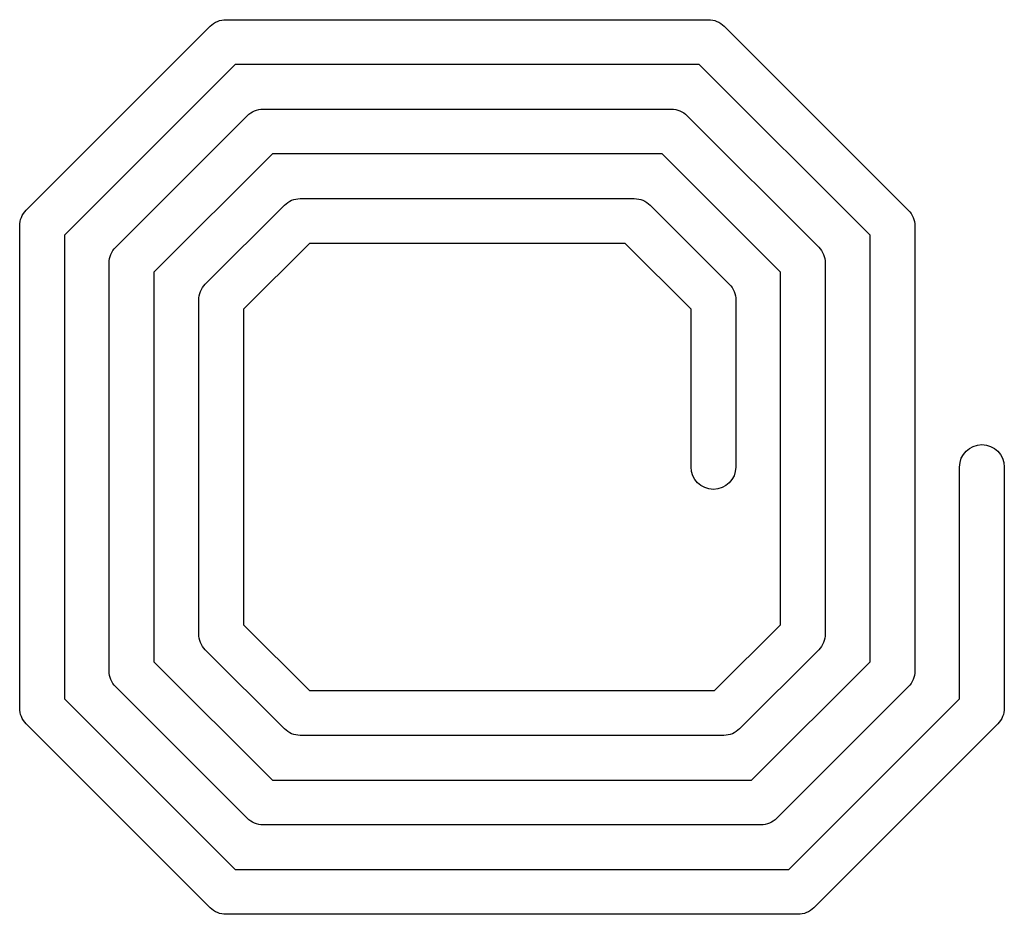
# Model space of a CAD drawing. Extents: x -9.8 to 12.2, y -9.9 to 10.1.
import ezdxf

# ---------------------------------------------------------------- set-up
doc = ezdxf.new("R2010")
doc.units = 0
doc.layers.add('RF', color=85, linetype='CONTINUOUS')

msp = doc.modelspace()

# ---------------------------------------------------------------- linework, layer by layer
at = {"layer": 'RF'}
for points in [[(-9.6061, 5.8185), (-5.4952, 9.9294)], [(-5.1416, 10.0758), (5.6366, 10.0758)], [(5.9902, 9.9294), (10.1011, 5.8185)], [(-4.9345, 9.0758), (-8.7525, 5.2578)], [(5.4295, 9.0758), (-4.9345, 9.0758)], [(9.2475, 5.2578), (5.4295, 9.0758)], [(-7.6061, 4.9901), (-4.6668, 7.9294)], [(-4.3132, 8.0758), (4.8082, 8.0758)], [(5.1618, 7.9294), (8.1011, 4.9901)], [(-4.1061, 7.0758), (-6.7525, 4.4294)], [(4.6011, 7.0758), (-4.1061, 7.0758)], [(7.2475, 4.4294), (4.6011, 7.0758)], [(-3.4847, 6.0758), (3.9797, 6.0758)], [(-5.6061, 4.1616), (-3.8383, 5.9294)], [(4.3333, 5.9294), (6.1011, 4.1616)], [(-9.7525, -5.3133), (-9.7525, 5.4649)], [(10.2475, 5.4649), (10.2475, -4.4849)], [(-8.7525, 5.2578), (-8.7525, -5.1062)], [(-3.2776, 5.0758), (-4.7525, 3.6009)], [(3.7726, 5.0758), (-3.2776, 5.0758)], [(5.2475, 3.6009), (3.7726, 5.0758)], [(9.2475, -4.2778), (9.2475, 5.2578)], [(-7.7525, -4.4849), (-7.7525, 4.6365)], [(8.2475, 4.6365), (8.2475, -3.6564)], [(-6.7525, 4.4294), (-6.7525, -4.2778)], [(7.2475, -3.4493), (7.2475, 4.4294)], [(-5.7525, -3.6564), (-5.7525, 3.808)], [(6.2475, 3.808), (6.2475, 0.0758)], [(-4.7525, 3.6009), (-4.7525, -3.4493)], [(5.2475, 0.0758), (5.2475, 3.6009)], [(11.2475, -5.1062), (11.2475, 0.0758)], [(12.2475, 0.0758), (12.2475, -5.3133)], [(-4.7525, -3.4493), (-3.2776, -4.9242)], [(5.7726, -4.9242), (7.2475, -3.4493)], [(-3.8383, -5.7778), (-5.6061, -4.01)], [(8.1011, -4.01), (6.3333, -5.7778)], [(-6.7525, -4.2778), (-4.1061, -6.9242)], [(6.6011, -6.9242), (9.2475, -4.2778)], [(-4.6668, -7.7778), (-7.6061, -4.8385)], [(10.1011, -4.8385), (7.1618, -7.7778)], [(-3.2776, -4.9242), (5.7726, -4.9242)], [(-8.7525, -5.1062), (-4.9345, -8.9242)], [(7.4295, -8.9242), (11.2475, -5.1062)], [(-5.4952, -9.7778), (-9.6061, -5.6669)], [(12.1011, -5.6669), (7.9902, -9.7778)], [(5.9797, -5.9242), (-3.4847, -5.9242)], [(-4.1061, -6.9242), (6.6011, -6.9242)], [(6.8082, -7.9242), (-4.3132, -7.9242)], [(-4.9345, -8.9242), (7.4295, -8.9242)], [(7.6366, -9.9242), (-5.1416, -9.9242)]]:
    msp.add_lwpolyline(points, dxfattribs=at)
for points in [[(-5.4952, 9.9294, -0.198912), (-5.1416, 10.0758)], [(5.6366, 10.0758, -0.198912), (5.9902, 9.9294)], [(-4.6668, 7.9294, -0.198912), (-4.3132, 8.0758)], [(4.8082, 8.0758, -0.198912), (5.1618, 7.9294)], [(-3.8383, 5.9294, -0.198912), (-3.4847, 6.0758)], [(3.9797, 6.0758, -0.198912), (4.3333, 5.9294)], [(-9.7525, 5.4649, -0.198912), (-9.6061, 5.8185)], [(10.1011, 5.8185, -0.198912), (10.2475, 5.4649)], [(-7.7525, 4.6365, -0.198912), (-7.6061, 4.9901)], [(8.1011, 4.9901, -0.198912), (8.2475, 4.6365)], [(-5.7525, 3.808, -0.198912), (-5.6061, 4.1616)], [(6.1011, 4.1616, -0.198912), (6.2475, 3.808)], [(11.2475, 0.0758, -1), (12.2475, 0.0758)], [(6.2475, 0.0758, -1), (5.2475, 0.0758)], [(-5.6061, -4.01, -0.198912), (-5.7525, -3.6564)], [(8.2475, -3.6564, -0.198912), (8.1011, -4.01)], [(-7.6061, -4.8385, -0.198912), (-7.7525, -4.4849)], [(10.2475, -4.4849, -0.198912), (10.1011, -4.8385)], [(-9.6061, -5.6669, -0.198912), (-9.7525, -5.3133)], [(12.2475, -5.3133, -0.198912), (12.1011, -5.6669)], [(-3.4847, -5.9242, -0.198912), (-3.8383, -5.7778)], [(6.3333, -5.7778, -0.198912), (5.9797, -5.9242)], [(-4.3132, -7.9242, -0.198912), (-4.6668, -7.7778)], [(7.1618, -7.7778, -0.198912), (6.8082, -7.9242)], [(-5.1416, -9.9242, -0.198912), (-5.4952, -9.7778)], [(7.9902, -9.7778, -0.198912), (7.6366, -9.9242)]]:
    msp.add_lwpolyline(points, format="xyb", dxfattribs=at)

doc.saveas('drawing.dxf')
